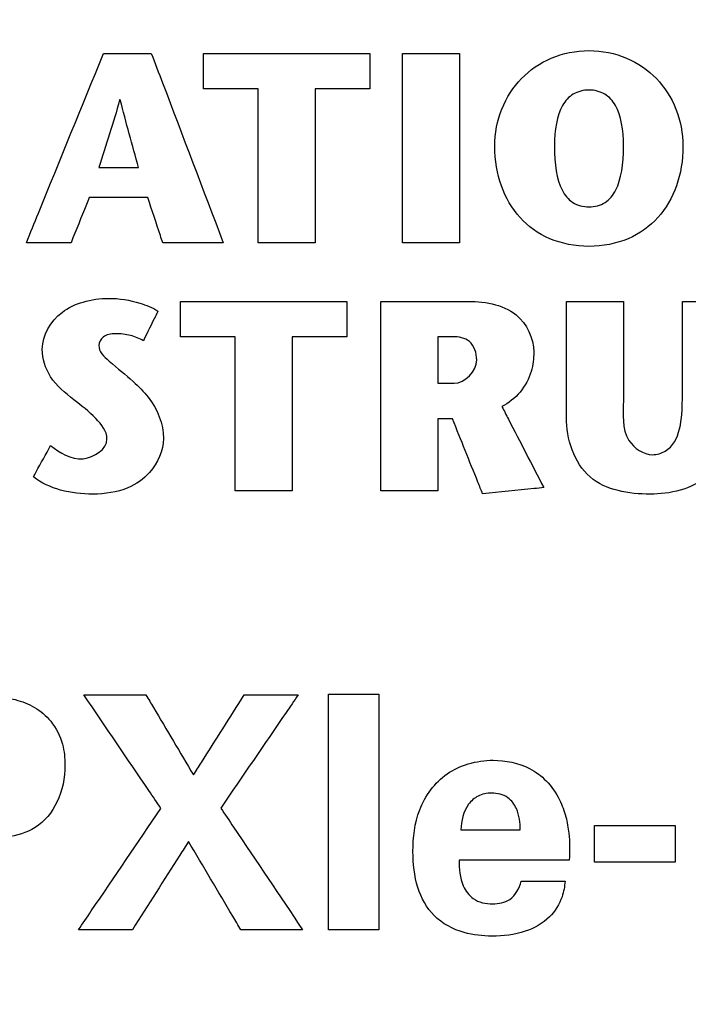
# Model space of a CAD drawing. Header units: inches. Extents: x 0 to 34, y 0 to 22.
# Tile 17 of 43: x 12.354 to 12.697, y 15.978 to 16.483. Entities that reach past the tile are written whole.
import ezdxf

# ---------------------------------------------------------------- set-up
doc = ezdxf.new("R2010")
doc.units = ezdxf.units.IN
doc.header["$LTSCALE"] = 1.87
doc.header["$MEASUREMENT"] = 0
doc.layers.get('0').update_dxf_attribs({"linetype": 'CONTINUOUS'})
doc.layers.add('DATUMCURVES', color=7, linetype='CONTINUOUS')
doc.layers.add('DIMENSIONS', color=7, linetype='CONTINUOUS')
doc.styles.get("Standard").update_dxf_attribs({"font": 'txt', "width": 0.8})
doc.dimstyles.new('DIMSTYLE_2', dxfattribs={"dimtxt": 0.125, "dimasz": 0.18, "dimexe": 0.18, "dimexo": 0.0625, "dimgap": 0.09, "dimtad": 0, "dimtih": 1, "dimtoh": 1, "dimdec": 3, "dimlfac": 0.5, "dimzin": 4, "dimdsep": 46, "dimtxsty": 'STANDARD', "dimblk": '_FILLED', "dimblk1": '_FILLED', "dimblk2": '_FILLED', "dimcen": 0.09, "dimadec": 0, "dimazin": 0, "dimtp": 0.001, "dimtm": 0.001, "dimtfac": 1, "dimtdec": 3, "dimtofl": 0, "dimtmove": 0, "dimatfit": 3, "dimldrblk": '_FILLED', "dimfxl": 1, "dimtolj": 1, "dimtzin": 4, "dimarcsym": 0})

# ---------------------------------------------------------------- blocks, each defined once
blk = doc.blocks.new('*D21')
at = {"layer": 'DIMENSIONS', "color": 2, "linetype": 'CONTINUOUS'}
blk.add_line((13.01298, 15.78055), (13.01298, 18.01354), dxfattribs=at)
at = {"layer": 'DIMENSIONS', "color": 2, "linetype": 'CONTINUOUS', "width": 0.8}
for s, p in [(']', (13.07548, 19.30104)), ('8.1', (13.07548, 19.00104)), ('[', (13.07548, 18.90104)), ('.319', (13.07548, 18.37604)), ('2X ', (13.07548, 18.07604))]:
    blk.add_text(s, height=0.125, rotation=90, dxfattribs=at).set_placement(p)
blk = doc.blocks.new('_FILLED')
at = {"color": 0, "linetype": 'BYBLOCK'}
blk.add_solid([(0, 0), (-1, 0.1736), (-1, -0.1736)], dxfattribs=at)
blk = doc.blocks.new('*D22')
at = {"layer": 'DIMENSIONS', "color": 2, "linetype": 'CONTINUOUS'}
blk.add_line((13.19298, 15.78055), (13.19298, 18.01354), dxfattribs=at)
at = {"layer": 'DIMENSIONS', "color": 2, "linetype": 'CONTINUOUS', "width": 0.8}
for s, p in [(']', (13.25548, 19.50104)), ('10.39', (13.25548, 19.00104)), ('[', (13.25548, 18.90104)), ('.409', (13.25548, 18.37604)), ('2X ', (13.25548, 18.07604))]:
    blk.add_text(s, height=0.125, rotation=90, dxfattribs=at).set_placement(p)

msp = doc.modelspace()

# ---------------------------------------------------------------- linework, layer by layer
at = {"layer": 'DATUMCURVES', "color": 40, "linetype": 'CONTINUOUS'}
for points, knots in [([(12.5976, 16.41796, -0.02453), (12.5976, 16.43154, -0.02453), (12.60533, 16.44994, -0.02453), (12.62579, 16.46428, -0.02453), (12.64588, 16.46839, -0.02453), (12.66595, 16.46428, -0.02453), (12.68636, 16.44994, -0.02453), (12.69407, 16.43154, -0.02453), (12.69407, 16.41796, -0.02453)], [0, 0, 0, 0, 0.250237, 0.375355, 0.500474, 0.625355, 0.750237, 1, 1, 1, 1]), ([(12.35753, 16.36855, -0.02453), (12.35959, 16.3736, -0.02453), (12.37276, 16.40594, -0.02453), (12.38592, 16.43828, -0.02453), (12.39703, 16.46557, -0.02453)], [0, 0, 0, 0, 0.15625, 1, 1, 1, 1]), ([(12.39703, 16.46557, -0.02453), (12.39831, 16.46557, -0.02453), (12.40648, 16.46557, -0.02453), (12.41465, 16.46557, -0.02453), (12.42155, 16.46557, -0.02453)], [0, 0, 0, 0, 0.15625, 1, 1, 1, 1]), ([(12.42155, 16.46557, -0.02453), (12.42347, 16.46052, -0.02453), (12.43577, 16.42818, -0.02453), (12.44807, 16.39584, -0.02453), (12.45844, 16.36855, -0.02453)], [0, 0, 0, 0, 0.15625, 1, 1, 1, 1]), ([(12.4483, 16.44741, -0.02453), (12.4483, 16.44835, -0.02453), (12.4483, 16.4544, -0.02453), (12.4483, 16.46045, -0.02453), (12.4483, 16.46556, -0.02453)], [0, 0, 0, 0, 0.15625, 1, 1, 1, 1]), ([(12.4483, 16.46556, -0.02453), (12.45274, 16.46556, -0.02453), (12.48115, 16.46556, -0.02453), (12.50956, 16.46556, -0.02453), (12.53353, 16.46556, -0.02453)], [0, 0, 0, 0, 0.15625, 1, 1, 1, 1]), ([(12.53353, 16.46556, -0.02453), (12.53353, 16.46461, -0.02453), (12.53353, 16.45856, -0.02453), (12.53353, 16.45251, -0.02453), (12.53353, 16.44741, -0.02453)], [0, 0, 0, 0, 0.15625, 1, 1, 1, 1]), ([(12.55029, 16.36854, -0.02453), (12.55029, 16.37359, -0.02453), (12.55029, 16.40593, -0.02453), (12.55029, 16.43827, -0.02453), (12.55029, 16.46556, -0.02453)], [0, 0, 0, 0, 0.15625, 1, 1, 1, 1]), ([(12.55029, 16.46556, -0.02453), (12.55182, 16.46556, -0.02453), (12.56156, 16.46556, -0.02453), (12.57131, 16.46556, -0.02453), (12.57954, 16.46556, -0.02453)], [0, 0, 0, 0, 0.15625, 1, 1, 1, 1]), ([(12.57954, 16.46556, -0.02453), (12.57954, 16.4605, -0.02453), (12.57954, 16.42816, -0.02453), (12.57954, 16.39582, -0.02453), (12.57954, 16.36854, -0.02453)], [0, 0, 0, 0, 0.15625, 1, 1, 1, 1]), ([(12.47629, 16.44741, -0.02453), (12.47483, 16.44741, -0.02453), (12.4655, 16.44741, -0.02453), (12.45617, 16.44741, -0.02453), (12.4483, 16.44741, -0.02453)], [0, 0, 0, 0, 0.15625, 1, 1, 1, 1]), ([(12.47629, 16.36854, -0.02453), (12.47629, 16.37264, -0.02453), (12.47629, 16.39893, -0.02453), (12.47629, 16.42523, -0.02453), (12.47629, 16.44741, -0.02453)], [0, 0, 0, 0, 0.15625, 1, 1, 1, 1]), ([(12.53353, 16.44741, -0.02453), (12.53207, 16.44741, -0.02453), (12.52274, 16.44741, -0.02453), (12.51341, 16.44741, -0.02453), (12.50554, 16.44741, -0.02453)], [0, 0, 0, 0, 0.15625, 1, 1, 1, 1]), ([(12.50554, 16.44741, -0.02453), (12.50554, 16.4433, -0.02453), (12.50554, 16.41701, -0.02453), (12.50554, 16.39072, -0.02453), (12.50554, 16.36854, -0.02453)], [0, 0, 0, 0, 0.15625, 1, 1, 1, 1]), ([(12.66363, 16.41796, -0.02453), (12.66363, 16.42655, -0.02453), (12.66159, 16.43737, -0.02453), (12.65446, 16.44534, -0.02453), (12.64589, 16.44753, -0.02453), (12.63731, 16.44534, -0.02453), (12.63019, 16.43737, -0.02453), (12.62815, 16.42655, -0.02453), (12.62815, 16.41796, -0.02453)], [0, 0, 0, 0, 0.25, 0.375, 0.5, 0.625, 0.75, 1, 1, 1, 1]), ([(12.69407, 16.41796, -0.02453), (12.69407, 16.40348, -0.02453), (12.68706, 16.38425, -0.02453), (12.66699, 16.36947, -0.02453), (12.64588, 16.36528, -0.02453), (12.62475, 16.36947, -0.02453), (12.60463, 16.38425, -0.02453), (12.5976, 16.40348, -0.02453), (12.5976, 16.41796, -0.02453)], [0, 0, 0, 0, 0.249779, 0.374668, 0.499557, 0.624668, 0.749779, 1, 1, 1, 1]), ([(12.62815, 16.41796, -0.02453), (12.62815, 16.40881, -0.02453), (12.62998, 16.39717, -0.02453), (12.637, 16.38851, -0.02453), (12.64586, 16.38612, -0.02453), (12.65473, 16.38851, -0.02453), (12.66176, 16.39717, -0.02453), (12.66363, 16.40881, -0.02453), (12.66363, 16.41796, -0.02453)], [0, 0, 0, 0, 0.25104, 0.37656, 0.50208, 0.62656, 0.75104, 1, 1, 1, 1]), ([(12.39469, 16.40707, -0.02453), (12.39575, 16.40707, -0.02453), (12.40254, 16.40707, -0.02453), (12.40932, 16.40707, -0.02453), (12.41504, 16.40707, -0.02453)], [0, 0, 0, 0, 0.15625, 1, 1, 1, 1]), ([(12.38971, 16.39169, -0.02453), (12.38922, 16.39048, -0.02453), (12.38613, 16.38277, -0.02453), (12.38304, 16.37506, -0.02453), (12.38043, 16.36855, -0.02453)], [0, 0, 0, 0, 0.15625, 1, 1, 1, 1]), ([(12.41976, 16.39169, -0.02453), (12.4182, 16.39169, -0.02453), (12.40818, 16.39169, -0.02453), (12.39816, 16.39169, -0.02453), (12.38971, 16.39169, -0.02453)], [0, 0, 0, 0, 0.15625, 1, 1, 1, 1]), ([(12.42741, 16.36855, -0.02453), (12.42701, 16.36976, -0.02453), (12.42446, 16.37747, -0.02453), (12.42191, 16.38518, -0.02453), (12.41976, 16.39169, -0.02453)], [0, 0, 0, 0, 0.15625, 1, 1, 1, 1]), ([(12.38043, 16.36855, -0.02453), (12.37924, 16.36855, -0.02453), (12.3716, 16.36855, -0.02453), (12.36397, 16.36855, -0.02453), (12.35753, 16.36855, -0.02453)], [0, 0, 0, 0, 0.15625, 1, 1, 1, 1]), ([(12.45844, 16.36855, -0.02453), (12.45683, 16.36855, -0.02453), (12.44648, 16.36855, -0.02453), (12.43614, 16.36855, -0.02453), (12.42741, 16.36855, -0.02453)], [0, 0, 0, 0, 0.15625, 1, 1, 1, 1]), ([(12.50554, 16.36854, -0.02453), (12.50401, 16.36854, -0.02453), (12.49427, 16.36854, -0.02453), (12.48452, 16.36854, -0.02453), (12.47629, 16.36854, -0.02453)], [0, 0, 0, 0, 0.15625, 1, 1, 1, 1]), ([(12.57954, 16.36854, -0.02453), (12.57801, 16.36854, -0.02453), (12.56827, 16.36854, -0.02453), (12.55852, 16.36854, -0.02453), (12.55029, 16.36854, -0.02453)], [0, 0, 0, 0, 0.15625, 1, 1, 1, 1]), ([(12.36567, 16.314, -0.02453), (12.36567, 16.32113, -0.02453), (12.37249, 16.33244, -0.02453), (12.38682, 16.33882, -0.02453), (12.40072, 16.3408, -0.02453), (12.41387, 16.33858, -0.02453), (12.42214, 16.33535, -0.02453), (12.42497, 16.33354, -0.02453)], [0, 0, 0, 0, 0.293208, 0.458612, 0.639354, 0.861798, 1, 1, 1, 1]), ([(12.43647, 16.32034, -0.02453), (12.43647, 16.32129, -0.02453), (12.43647, 16.32734, -0.02453), (12.43647, 16.33339, -0.02453), (12.43647, 16.33849, -0.02453)], [0, 0, 0, 0, 0.15625, 1, 1, 1, 1]), ([(12.43647, 16.33849, -0.02453), (12.44091, 16.33849, -0.02453), (12.46932, 16.33849, -0.02453), (12.49773, 16.33849, -0.02453), (12.5217, 16.33849, -0.02453)], [0, 0, 0, 0, 0.15625, 1, 1, 1, 1]), ([(12.5217, 16.33849, -0.02453), (12.5217, 16.33755, -0.02453), (12.5217, 16.3315, -0.02453), (12.5217, 16.32545, -0.02453), (12.5217, 16.32034, -0.02453)], [0, 0, 0, 0, 0.15625, 1, 1, 1, 1]), ([(12.53912, 16.33849, -0.02453), (12.54137, 16.33849, -0.02453), (12.55578, 16.33849, -0.02453), (12.5702, 16.33849, -0.02453), (12.58236, 16.33849, -0.02453)], [0, 0, 0, 0, 0.15625, 1, 1, 1, 1]), ([(12.53912, 16.24146, -0.02453), (12.53912, 16.24652, -0.02453), (12.53912, 16.27886, -0.02453), (12.53912, 16.3112, -0.02453), (12.53912, 16.33849, -0.02453)], [0, 0, 0, 0, 0.15625, 1, 1, 1, 1]), ([(12.58236, 16.33849, -0.02453), (12.59139, 16.33849, -0.02453), (12.60936, 16.33654, -0.02453), (12.61757, 16.31958, -0.02453), (12.61757, 16.31259, -0.02453)], [0, 0, 0, 0, 0.563797, 1, 1, 1, 1]), ([(12.63428, 16.27906, -0.02453), (12.63428, 16.28215, -0.02453), (12.63428, 16.30191, -0.02453), (12.63428, 16.32168, -0.02453), (12.63428, 16.33836, -0.02453)], [0, 0, 0, 0, 0.15625, 1, 1, 1, 1]), ([(12.63428, 16.33836, -0.02453), (12.6358, 16.33836, -0.02453), (12.64555, 16.33836, -0.02453), (12.6553, 16.33836, -0.02453), (12.66352, 16.33836, -0.02453)], [0, 0, 0, 0, 0.15625, 1, 1, 1, 1]), ([(12.66352, 16.33836, -0.02453), (12.66352, 16.33572, -0.02453), (12.66352, 16.31881, -0.02453), (12.66352, 16.3019, -0.02453), (12.66352, 16.28763, -0.02453)], [0, 0, 0, 0, 0.15625, 1, 1, 1, 1]), ([(12.69374, 16.28804, -0.02453), (12.69374, 16.29066, -0.02453), (12.69374, 16.30743, -0.02453), (12.69374, 16.32421, -0.02453), (12.69374, 16.33836, -0.02453)], [0, 0, 0, 0, 0.15625, 1, 1, 1, 1]), ([(12.69374, 16.33836, -0.02453), (12.69506, 16.33836, -0.02453), (12.70347, 16.33836, -0.02453), (12.71187, 16.33836, -0.02453), (12.71897, 16.33836, -0.02453)], [0, 0, 0, 0, 0.15625, 1, 1, 1, 1]), ([(12.42497, 16.33354, -0.02453), (12.42458, 16.33275, -0.02453), (12.42208, 16.32766, -0.02453), (12.41959, 16.32257, -0.02453), (12.41748, 16.31828, -0.02453)], [0, 0, 0, 0, 0.15625, 1, 1, 1, 1]), ([(12.41748, 16.31828, -0.02453), (12.41547, 16.31952, -0.02453), (12.41074, 16.32134, -0.02453), (12.40375, 16.3222, -0.02453), (12.39683, 16.32137, -0.02453), (12.39308, 16.31414, -0.02453), (12.40209, 16.30576, -0.02453), (12.40831, 16.30104, -0.02453), (12.41228, 16.29737, -0.02453)], [0, 0, 0, 0, 0.136129, 0.285774, 0.413112, 0.50317, 0.688047, 1, 1, 1, 1]), ([(12.46452, 16.32034, -0.02453), (12.46306, 16.32034, -0.02453), (12.45371, 16.32034, -0.02453), (12.44436, 16.32034, -0.02453), (12.43647, 16.32034, -0.02453)], [0, 0, 0, 0, 0.15625, 1, 1, 1, 1]), ([(12.46452, 16.24146, -0.02453), (12.46452, 16.24557, -0.02453), (12.46452, 16.27186, -0.02453), (12.46452, 16.29816, -0.02453), (12.46452, 16.32034, -0.02453)], [0, 0, 0, 0, 0.15625, 1, 1, 1, 1]), ([(12.5217, 16.32034, -0.02453), (12.52025, 16.32034, -0.02453), (12.51091, 16.32034, -0.02453), (12.50158, 16.32034, -0.02453), (12.49371, 16.32034, -0.02453)], [0, 0, 0, 0, 0.15625, 1, 1, 1, 1]), ([(12.49371, 16.32034, -0.02453), (12.49371, 16.31624, -0.02453), (12.49371, 16.28994, -0.02453), (12.49371, 16.26365, -0.02453), (12.49371, 16.24146, -0.02453)], [0, 0, 0, 0, 0.15625, 1, 1, 1, 1]), ([(12.56841, 16.32034, -0.02453), (12.56841, 16.3191, -0.02453), (12.56841, 16.31115, -0.02453), (12.56841, 16.30321, -0.02453), (12.56841, 16.2965, -0.02453)], [0, 0, 0, 0, 0.15625, 1, 1, 1, 1]), ([(12.58833, 16.30844, -0.02453), (12.58833, 16.31185, -0.02453), (12.58618, 16.3192, -0.02453), (12.57904, 16.32034, -0.02453), (12.57612, 16.32034, -0.02453)], [0, 0, 0, 0, 0.538948, 1, 1, 1, 1]), ([(12.39882, 16.26796, -0.02453), (12.39882, 16.27194, -0.02453), (12.39259, 16.27988, -0.02453), (12.38136, 16.28824, -0.02453), (12.36905, 16.29836, -0.02453), (12.36567, 16.30909, -0.02453), (12.36567, 16.314, -0.02453)], [0, 0, 0, 0, 0.204393, 0.459875, 0.747237, 1, 1, 1, 1]), ([(12.61757, 16.31259, -0.02453), (12.61757, 16.30922, -0.02453), (12.61652, 16.29798, -0.02453), (12.60825, 16.28804, -0.02453), (12.60124, 16.28459, -0.02453)], [0, 0, 0, 0, 0.300934, 1, 1, 1, 1]), ([(12.41228, 16.29737, -0.02453), (12.41499, 16.29484, -0.02453), (12.42306, 16.28713, -0.02453), (12.42779, 16.27575, -0.02453), (12.42779, 16.26826, -0.02453)], [0, 0, 0, 0, 0.330976, 1, 1, 1, 1]), ([(12.66352, 16.28763, -0.02453), (12.66352, 16.28076, -0.02453), (12.66196, 16.26789, -0.02453), (12.67378, 16.25991, -0.02453), (12.67849, 16.25991, -0.02453)], [0, 0, 0, 0, 0.592787, 1, 1, 1, 1]), ([(12.67849, 16.25991, -0.02453), (12.68074, 16.25991, -0.02453), (12.69265, 16.26337, -0.02453), (12.69374, 16.27879, -0.02453), (12.69374, 16.28804, -0.02453)], [0, 0, 0, 0, 0.195123, 1, 1, 1, 1]), ([(12.60124, 16.28459, -0.02453), (12.60236, 16.28243, -0.02453), (12.60952, 16.26856, -0.02453), (12.61668, 16.2547, -0.02453), (12.62272, 16.24301, -0.02453)], [0, 0, 0, 0, 0.15625, 1, 1, 1, 1]), ([(12.56841, 16.27822, -0.02453), (12.56841, 16.2763, -0.02453), (12.56841, 16.26405, -0.02453), (12.56841, 16.2518, -0.02453), (12.56841, 16.24146, -0.02453)], [0, 0, 0, 0, 0.15625, 1, 1, 1, 1]), ([(12.59136, 16.23983, -0.02453), (12.59056, 16.24183, -0.02453), (12.58543, 16.25463, -0.02453), (12.58029, 16.26742, -0.02453), (12.57596, 16.27822, -0.02453)], [0, 0, 0, 0, 0.15625, 1, 1, 1, 1]), ([(12.67714, 16.23967, -0.02453), (12.66648, 16.23967, -0.02453), (12.64198, 16.2435, -0.02453), (12.63428, 16.2681, -0.02453), (12.63428, 16.27906, -0.02453)], [0, 0, 0, 0, 0.492917, 1, 1, 1, 1]), ([(12.71897, 16.27974, -0.02453), (12.71897, 16.26861, -0.02453), (12.71093, 16.24476, -0.02453), (12.68735, 16.23967, -0.02453), (12.67714, 16.23967, -0.02453)], [0, 0, 0, 0, 0.521495, 1, 1, 1, 1]), ([(12.42779, 16.26826, -0.02453), (12.42779, 16.26196, -0.02453), (12.42288, 16.25096, -0.02453), (12.40856, 16.2412, -0.02453), (12.39204, 16.23897, -0.02453), (12.37528, 16.24086, -0.02453), (12.36513, 16.24534, -0.02453), (12.36111, 16.24857, -0.02453)], [0, 0, 0, 0, 0.228224, 0.391664, 0.611693, 0.81364, 1, 1, 1, 1]), ([(12.36996, 16.26466, -0.02453), (12.37472, 16.26101, -0.02453), (12.38493, 16.25371, -0.02453), (12.39882, 16.26268, -0.02453), (12.39882, 16.26796, -0.02453)], [0, 0, 0, 0, 0.531569, 1, 1, 1, 1]), ([(12.36111, 16.24857, -0.02453), (12.36157, 16.2494, -0.02453), (12.36452, 16.25477, -0.02453), (12.36747, 16.26013, -0.02453), (12.36996, 16.26466, -0.02453)], [0, 0, 0, 0, 0.15625, 1, 1, 1, 1]), ([(12.49371, 16.24146, -0.02453), (12.49219, 16.24146, -0.02453), (12.48246, 16.24146, -0.02453), (12.47273, 16.24146, -0.02453), (12.46452, 16.24146, -0.02453)], [0, 0, 0, 0, 0.15625, 1, 1, 1, 1]), ([(12.56841, 16.24146, -0.02453), (12.56689, 16.24146, -0.02453), (12.55712, 16.24146, -0.02453), (12.54736, 16.24146, -0.02453), (12.53912, 16.24146, -0.02453)], [0, 0, 0, 0, 0.15625, 1, 1, 1, 1]), ([(12.62272, 16.24301, -0.02453), (12.62109, 16.24284, -0.02453), (12.61064, 16.24178, -0.02453), (12.60018, 16.24073, -0.02453), (12.59136, 16.23983, -0.02453)], [0, 0, 0, 0, 0.15625, 1, 1, 1, 1]), ([(12.32815, 16.13644, -0.02453), (12.33607, 16.13644, -0.02453), (12.34773, 16.13631, -0.02453), (12.36206, 16.13088, -0.02453), (12.37109, 16.1232, -0.02453), (12.37651, 16.11244, -0.02453), (12.37795, 16.09792, -0.02453), (12.37497, 16.08194, -0.02453), (12.36337, 16.06768, -0.02453), (12.34826, 16.06338, -0.02453), (12.3389, 16.06314, -0.02453), (12.33465, 16.06314, -0.02453)], [0, 0, 0, 0, 0.177132, 0.256294, 0.337919, 0.436851, 0.517091, 0.66158, 0.789974, 0.904957, 1, 1, 1, 1]), ([(12.42649, 16.07863, -0.02453), (12.42443, 16.08166, -0.02453), (12.41128, 16.10104, -0.02453), (12.39812, 16.12041, -0.02453), (12.38702, 16.13676, -0.02453)], [0, 0, 0, 0, 0.15625, 1, 1, 1, 1]), ([(12.38702, 16.13676, -0.02453), (12.38868, 16.13676, -0.02453), (12.39928, 16.13676, -0.02453), (12.40988, 16.13676, -0.02453), (12.41883, 16.13676, -0.02453)], [0, 0, 0, 0, 0.15625, 1, 1, 1, 1]), ([(12.41883, 16.13676, -0.02453), (12.42009, 16.13463, -0.02453), (12.4282, 16.12097, -0.02453), (12.4363, 16.10731, -0.02453), (12.44314, 16.09579, -0.02453)], [0, 0, 0, 0, 0.15625, 1, 1, 1, 1]), ([(12.44314, 16.09579, -0.02453), (12.4445, 16.09792, -0.02453), (12.45316, 16.11158, -0.02453), (12.46182, 16.12524, -0.02453), (12.46913, 16.13676, -0.02453)], [0, 0, 0, 0, 0.15625, 1, 1, 1, 1]), ([(12.49679, 16.13676, -0.02453), (12.49472, 16.13374, -0.02453), (12.48151, 16.11442, -0.02453), (12.46829, 16.0951, -0.02453), (12.45714, 16.07879, -0.02453)], [0, 0, 0, 0, 0.15625, 1, 1, 1, 1]), ([(12.46913, 16.13676, -0.02453), (12.47057, 16.13676, -0.02453), (12.47979, 16.13676, -0.02453), (12.48901, 16.13676, -0.02453), (12.49679, 16.13676, -0.02453)], [0, 0, 0, 0, 0.15625, 1, 1, 1, 1]), ([(12.51234, 16.13711, -0.02453), (12.51369, 16.13711, -0.02453), (12.52229, 16.13711, -0.02453), (12.5309, 16.13711, -0.02453), (12.53816, 16.13711, -0.02453)], [0, 0, 0, 0, 0.15625, 1, 1, 1, 1]), ([(12.51234, 16.01634, -0.02453), (12.51234, 16.02263, -0.02453), (12.51234, 16.06288, -0.02453), (12.51234, 16.10314, -0.02453), (12.51234, 16.13711, -0.02453)], [0, 0, 0, 0, 0.15625, 1, 1, 1, 1]), ([(12.53816, 16.13711, -0.02453), (12.53816, 16.13082, -0.02453), (12.53816, 16.09056, -0.02453), (12.53816, 16.0503, -0.02453), (12.53816, 16.01634, -0.02453)], [0, 0, 0, 0, 0.15625, 1, 1, 1, 1]), ([(12.59617, 16.01318, -0.02453), (12.59139, 16.01318, -0.02453), (12.58068, 16.01429, -0.02453), (12.56549, 16.02213, -0.02453), (12.55687, 16.03845, -0.02453), (12.55496, 16.05745, -0.02453), (12.55739, 16.07885, -0.02453), (12.56929, 16.09533, -0.02453), (12.58415, 16.10208, -0.02453), (12.59246, 16.10329, -0.02453), (12.59682, 16.10329, -0.02453)], [0, 0, 0, 0, 0.104587, 0.233886, 0.354824, 0.490885, 0.648612, 0.817968, 0.905372, 1, 1, 1, 1]), ([(12.59682, 16.10329, -0.02453), (12.60324, 16.1033, -0.02453), (12.61335, 16.1012, -0.02453), (12.62473, 16.09287, -0.02453), (12.63081, 16.08396, -0.02453), (12.63421, 16.07458, -0.02453), (12.63605, 16.06418, -0.02453), (12.63601, 16.05672, -0.02453), (12.6358, 16.05214, -0.02453)], [0, 0, 0, 0, 0.261099, 0.405487, 0.568793, 0.695394, 0.812344, 1, 1, 1, 1]), ([(12.61065, 16.06765, -0.02453), (12.61065, 16.07132, -0.02453), (12.60997, 16.07753, -0.02453), (12.60443, 16.08516, -0.02453), (12.59646, 16.08704, -0.02453), (12.58897, 16.08558, -0.02453), (12.58193, 16.07928, -0.02453), (12.58039, 16.07221, -0.02453), (12.58016, 16.06765, -0.02453)], [0, 0, 0, 0, 0.204122, 0.335338, 0.496082, 0.628335, 0.746234, 1, 1, 1, 1]), ([(12.38418, 16.01634, -0.02453), (12.38639, 16.01958, -0.02453), (12.40049, 16.04035, -0.02453), (12.41459, 16.06111, -0.02453), (12.42649, 16.07863, -0.02453)], [0, 0, 0, 0, 0.15625, 1, 1, 1, 1]), ([(12.45714, 16.07879, -0.02453), (12.45933, 16.07554, -0.02453), (12.47332, 16.05472, -0.02453), (12.48731, 16.0339, -0.02453), (12.49912, 16.01634, -0.02453)], [0, 0, 0, 0, 0.15625, 1, 1, 1, 1]), ([(12.64868, 16.0698, -0.02453), (12.65084, 16.0698, -0.02453), (12.66461, 16.0698, -0.02453), (12.67838, 16.0698, -0.02453), (12.69, 16.0698, -0.02453)], [0, 0, 0, 0, 0.15625, 1, 1, 1, 1]), ([(12.64868, 16.05099, -0.02453), (12.64868, 16.05197, -0.02453), (12.64868, 16.05824, -0.02453), (12.64868, 16.06451, -0.02453), (12.64868, 16.0698, -0.02453)], [0, 0, 0, 0, 0.15625, 1, 1, 1, 1]), ([(12.69, 16.0698, -0.02453), (12.69, 16.06882, -0.02453), (12.69, 16.06255, -0.02453), (12.69, 16.05628, -0.02453), (12.69, 16.05099, -0.02453)], [0, 0, 0, 0, 0.15625, 1, 1, 1, 1]), ([(12.58016, 16.06765, -0.02453), (12.58175, 16.06765, -0.02453), (12.59191, 16.06765, -0.02453), (12.60208, 16.06765, -0.02453), (12.61065, 16.06765, -0.02453)], [0, 0, 0, 0, 0.15625, 1, 1, 1, 1]), ([(12.44065, 16.06165, -0.02453), (12.43915, 16.05929, -0.02453), (12.42954, 16.04419, -0.02453), (12.41993, 16.02908, -0.02453), (12.41183, 16.01634, -0.02453)], [0, 0, 0, 0, 0.15625, 1, 1, 1, 1]), ([(12.46746, 16.01634, -0.02453), (12.46607, 16.0187, -0.02453), (12.45713, 16.0338, -0.02453), (12.44819, 16.04891, -0.02453), (12.44065, 16.06165, -0.02453)], [0, 0, 0, 0, 0.15625, 1, 1, 1, 1]), ([(12.57933, 16.05214, -0.02453), (12.57933, 16.04765, -0.02453), (12.57978, 16.04015, -0.02453), (12.58652, 16.03105, -0.02453), (12.59606, 16.02898, -0.02453), (12.60661, 16.03104, -0.02453), (12.61025, 16.03775, -0.02453), (12.61114, 16.04132, -0.02453)], [0, 0, 0, 0, 0.258736, 0.416429, 0.614103, 0.788165, 1, 1, 1, 1]), ([(12.6358, 16.05214, -0.02453), (12.63286, 16.05214, -0.02453), (12.61404, 16.05214, -0.02453), (12.59521, 16.05214, -0.02453), (12.57933, 16.05214, -0.02453)], [0, 0, 0, 0, 0.15625, 1, 1, 1, 1]), ([(12.69, 16.05099, -0.02453), (12.68785, 16.05099, -0.02453), (12.67407, 16.05099, -0.02453), (12.6603, 16.05099, -0.02453), (12.64868, 16.05099, -0.02453)], [0, 0, 0, 0, 0.15625, 1, 1, 1, 1]), ([(12.63363, 16.04132, -0.02453), (12.63341, 16.03862, -0.02453), (12.63224, 16.03188, -0.02453), (12.62589, 16.02161, -0.02453), (12.61258, 16.01434, -0.02453), (12.60191, 16.01318, -0.02453), (12.59617, 16.01318, -0.02453)], [0, 0, 0, 0, 0.156398, 0.390997, 0.66869, 1, 1, 1, 1]), ([(12.61114, 16.04132, -0.02453), (12.61231, 16.04132, -0.02453), (12.61981, 16.04132, -0.02453), (12.6273, 16.04132, -0.02453), (12.63363, 16.04132, -0.02453)], [0, 0, 0, 0, 0.15625, 1, 1, 1, 1]), ([(12.41183, 16.01634, -0.02453), (12.41039, 16.01634, -0.02453), (12.40117, 16.01634, -0.02453), (12.39196, 16.01634, -0.02453), (12.38418, 16.01634, -0.02453)], [0, 0, 0, 0, 0.15625, 1, 1, 1, 1]), ([(12.49912, 16.01634, -0.02453), (12.49747, 16.01634, -0.02453), (12.48692, 16.01634, -0.02453), (12.47637, 16.01634, -0.02453), (12.46746, 16.01634, -0.02453)], [0, 0, 0, 0, 0.15625, 1, 1, 1, 1]), ([(12.53816, 16.01634, -0.02453), (12.53681, 16.01634, -0.02453), (12.52821, 16.01634, -0.02453), (12.5196, 16.01634, -0.02453), (12.51234, 16.01634, -0.02453)], [0, 0, 0, 0, 0.15625, 1, 1, 1, 1])]:
    msp.add_open_spline(points, degree=3, knots=knots, dxfattribs=at)
for points in [[(12.40533, 16.44173, -0.02453), (12.40222, 16.43005, -0.02453), (12.39829, 16.41861, -0.02453), (12.39469, 16.40707, -0.02453)], [(12.40566, 16.44173, -0.02453), (12.40555, 16.44173, -0.02453), (12.40544, 16.44173, -0.02453), (12.40533, 16.44173, -0.02453)], [(12.41504, 16.40707, -0.02453), (12.41188, 16.41861, -0.02453), (12.40857, 16.43012, -0.02453), (12.40566, 16.44173, -0.02453)], [(12.57612, 16.32034, -0.02453), (12.57355, 16.32034, -0.02453), (12.57098, 16.32034, -0.02453), (12.56841, 16.32034, -0.02453)], [(12.57672, 16.2965, -0.02453), (12.58227, 16.2965, -0.02453), (12.58833, 16.30289, -0.02453), (12.58833, 16.30844, -0.02453)], [(12.56841, 16.2965, -0.02453), (12.57118, 16.2965, -0.02453), (12.57395, 16.2965, -0.02453), (12.57672, 16.2965, -0.02453)], [(12.57596, 16.27822, -0.02453), (12.57344, 16.27822, -0.02453), (12.57093, 16.27822, -0.02453), (12.56841, 16.27822, -0.02453)]]:
    msp.add_open_spline(points, degree=3, dxfattribs=at)

# ---------------------------------------------------------------- dimensions: what is measured, and where the dimension line sits
at = {"layer": 'DIMENSIONS', "color": 2, "linetype": 'CONTINUOUS'}
for feature_location, picture, middle in [((13.19298, 15.78055), '*D22', (13.19298, 18.83854)), ((13.01298, 15.78055), '*D21', (13.01298, 18.73854))]:
    dim = msp.add_ordinate_dim(feature_location=feature_location, offset=(0, 2.233), dtype=1, origin=(12.37498, 15.71805), text='2X <>', dimstyle='DIMSTYLE_2', dxfattribs=at)
    dim.commit()
    dim.dimension.update_dxf_attribs({"geometry": picture, "text_midpoint": middle})

doc.saveas('drawing.dxf')
